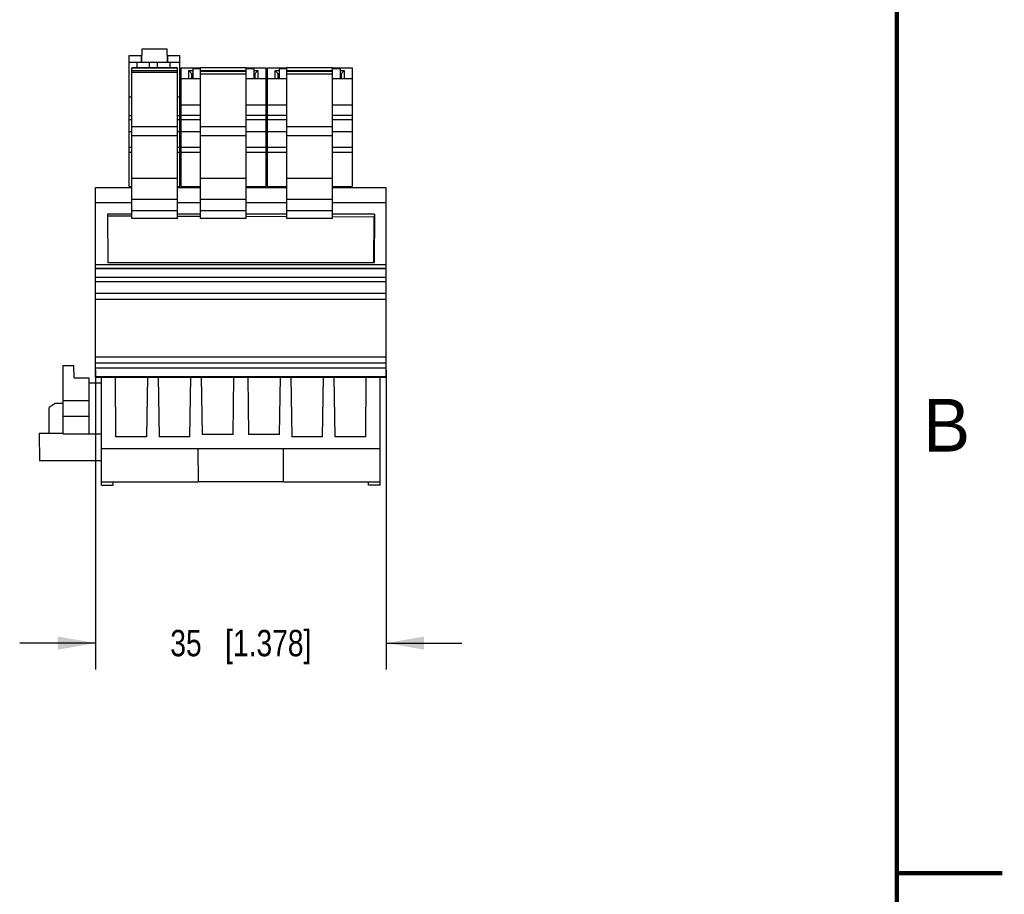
# Model space of a CAD drawing. Header units: inches. Extents: x 0 to 22, y 0 to 17.
# Tile 21 of 27: x 17.3 to 22, y 4.1 to 8.3. Entities that reach past the tile are written whole.
import ezdxf

# ---------------------------------------------------------------- set-up
doc = ezdxf.new("R2010")
doc.units = ezdxf.units.IN
doc.header["$LTSCALE"] = 1.21
doc.header["$MEASUREMENT"] = 0
doc.layers.get('0').update_dxf_attribs({"linetype": 'CONTINUOUS'})
doc.layers.add('DIMENSIONS', color=7, linetype='CONTINUOUS')
doc.styles.get("Standard").update_dxf_attribs({"font": 'txt', "width": 0.8})
doc.styles.add('TEXTSTYLE_2', font='txt')
doc.dimstyles.new('DIMSTYLE_1', dxfattribs={"dimtxt": 0.125, "dimasz": 0.18, "dimexe": 0.125, "dimexo": 0.0625, "dimgap": 0.0625, "dimtad": 0, "dimtih": 1, "dimtoh": 1, "dimdsep": 46, "dimtxsty": 'STANDARD', "dimblk": '_FILLED', "dimblk1": '_FILLED', "dimblk2": '_FILLED', "dimcen": 0.09, "dimadec": 0, "dimazin": 0, "dimtp": 0.02, "dimtm": 0.02, "dimtfac": 1, "dimtofl": 0, "dimtmove": 0, "dimatfit": 3, "dimldrblk": '_FILLED', "dimfxl": 1, "dimtolj": 1, "dimarcsym": 0})

# ---------------------------------------------------------------- blocks, each defined once
blk = doc.blocks.new('_FILLED')
at = {"color": 0, "linetype": 'BYBLOCK'}
blk.add_solid([(0, 0), (-1, 0.174), (-1, -0.174)], dxfattribs=at)
blk = doc.blocks.new('*D8')
at = {"layer": 'DIMENSIONS', "color": 2, "linetype": 'CONTINUOUS'}
for p, q in [((17.6995, 6.6368), (17.6995, 5.2163)), ((19.0774, 6.6368), (19.0774, 5.2163)), ((17.6995, 5.3413), (17.3395, 5.3413)), ((19.0774, 5.3413), (19.4374, 5.3413))]:
    blk.add_line(p, q, dxfattribs=at)
at = {"layer": 'DIMENSIONS', "color": 2, "linetype": 'CONTINUOUS', "xscale": 0.18, "yscale": 0.18, "zscale": 0.18}
for p, rotation in [((17.6995, 5.3413), 359.9999999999), ((19.0774, 5.3413), 179.9999999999)]:
    blk.add_blockref('_FILLED', p, dxfattribs=dict(at, rotation=rotation))
at = {"layer": 'DIMENSIONS', "color": 2, "linetype": 'CONTINUOUS', "insert": (18.3884, 5.4038), "char_height": 0.125, "width": 1.025, "attachment_point": 2, "line_spacing_factor": 0.9}
blk.add_mtext('35{\\Ftxt.shx;\\W1.000000;\\H0.125000; }[1.378]', dxfattribs=at)

msp = doc.modelspace()

# ---------------------------------------------------------------- linework, layer by layer
at = {"color": 7, "linetype": 'CONTINUOUS'}
for p, q in [((17.8589, 7.5067), (17.8589, 8.1287)), ((17.8589, 8.1287), (17.9197, 8.1287)), ((17.916, 8.1287), (17.9157, 8.0972)), ((17.9194, 8.0972), (17.9199, 8.1602)), ((17.9199, 8.1602), (18.038, 8.1602)), ((18.038, 8.1602), (18.0386, 8.0972)), ((18.0383, 8.1287), (18.0991, 8.1287)), ((18.0423, 8.0972), (18.042, 8.1287)), ((18.0991, 7.5067), (18.0991, 8.1287)), ((17.8589, 8.0972), (18.0991, 8.0972)), ((17.8944, 8.0972), (17.8947, 8.0713)), ((17.9535, 8.0972), (17.9537, 8.0713)), ((17.9924, 8.0713), (17.9927, 8.0972)), ((18.0517, 8.0972), (18.0515, 8.0713)), ((17.8707, 7.3558), (17.8707, 8.0712)), ((17.8707, 8.0712), (18.0873, 8.0712)), ((18.0873, 8.0703), (17.8707, 8.0703)), ((17.8707, 8.0575), (18.0873, 8.0575)), ((18.0873, 8.0485), (17.8707, 8.0485)), ((18.0873, 7.3558), (18.0873, 8.0712)), ((18.105, 7.5067), (18.105, 8.0697)), ((18.105, 8.0697), (18.1975, 8.0697)), ((18.1424, 8.0185), (18.1424, 8.0572)), ((18.1424, 8.0572), (18.1561, 8.0425)), ((18.1424, 8.0572), (18.1601, 8.0572)), ((18.1561, 8.0185), (18.1561, 8.0425)), ((18.1601, 8.0425), (18.1561, 8.0425)), ((18.1601, 8.0381), (18.1561, 8.0381)), ((18.1601, 8.0673), (18.1601, 8.0185)), ((18.1601, 8.0673), (18.1975, 8.0673)), ((18.1975, 7.3558), (18.1975, 8.0715)), ((18.1975, 8.0715), (18.414, 8.0715)), ((18.414, 8.0703), (18.1975, 8.0703)), ((18.1975, 8.0575), (18.414, 8.0575)), ((18.414, 8.0538), (18.1975, 8.0538)), ((18.1975, 8.042), (18.414, 8.042)), ((18.414, 7.3558), (18.414, 8.0715)), ((18.414, 8.0697), (18.5065, 8.0697)), ((18.414, 8.0673), (18.4514, 8.0673)), ((18.4514, 8.0185), (18.4514, 8.0673)), ((18.4514, 8.0572), (18.4691, 8.0572)), ((18.4554, 8.0425), (18.4514, 8.0425)), ((18.4554, 8.0381), (18.4514, 8.0381)), ((18.4554, 8.0425), (18.4691, 8.0572)), ((18.4554, 8.0425), (18.4554, 8.0185)), ((18.4691, 8.0572), (18.4691, 8.0185)), ((18.5065, 8.0697), (18.5065, 7.5067)), ((18.5144, 7.5067), (18.5144, 8.0697)), ((18.5144, 8.0697), (18.6069, 8.0697)), ((18.5518, 8.0185), (18.5518, 8.0572)), ((18.5518, 8.0572), (18.5656, 8.0425)), ((18.5518, 8.0572), (18.5695, 8.0572)), ((18.5656, 8.0185), (18.5656, 8.0425)), ((18.5695, 8.0425), (18.5656, 8.0425)), ((18.5695, 8.0381), (18.5656, 8.0381)), ((18.5695, 8.0673), (18.5695, 8.0185)), ((18.5695, 8.0673), (18.6069, 8.0673)), ((18.6069, 7.3558), (18.6069, 8.0715)), ((18.6069, 8.0715), (18.8235, 8.0715)), ((18.8235, 8.0703), (18.6069, 8.0703)), ((18.6069, 8.0575), (18.8235, 8.0575)), ((18.8235, 8.0538), (18.6069, 8.0538)), ((18.6069, 8.042), (18.8235, 8.042)), ((18.8235, 7.3558), (18.8235, 8.0715)), ((18.8235, 8.0697), (18.916, 8.0697)), ((18.8235, 8.0673), (18.8609, 8.0673)), ((18.8609, 8.0185), (18.8609, 8.0673)), ((18.8609, 8.0572), (18.8786, 8.0572)), ((18.8648, 8.0425), (18.8609, 8.0425)), ((18.8648, 8.0381), (18.8609, 8.0381)), ((18.8648, 8.0425), (18.8786, 8.0572)), ((18.8648, 8.0425), (18.8648, 8.0185)), ((18.8786, 8.0572), (18.8786, 8.0185)), ((18.916, 8.0697), (18.916, 7.5067)), ((18.1975, 8.0185), (18.105, 8.0185)), ((18.5065, 8.0185), (18.414, 8.0185)), ((18.6069, 8.0185), (18.5144, 8.0185)), ((18.916, 8.0185), (18.8235, 8.0185)), ((17.8589, 7.9324), (17.8707, 7.9324)), ((18.0873, 7.9324), (18.0991, 7.9324)), ((18.105, 7.8952), (18.1975, 7.8952)), ((18.414, 7.8952), (18.5065, 7.8952)), ((18.5144, 7.8952), (18.6069, 7.8952)), ((18.8235, 7.8952), (18.916, 7.8952)), ((17.8707, 7.8427), (17.8589, 7.8427)), ((17.8589, 7.8254), (17.8707, 7.8254)), ((18.0991, 7.8427), (18.0873, 7.8427)), ((18.0873, 7.8254), (18.0991, 7.8254)), ((18.1975, 7.8443), (18.105, 7.8443)), ((18.105, 7.8246), (18.1975, 7.8246)), ((18.5065, 7.8443), (18.414, 7.8443)), ((18.414, 7.8246), (18.5065, 7.8246)), ((18.6069, 7.8443), (18.5144, 7.8443)), ((18.5144, 7.8246), (18.6069, 7.8246)), ((18.916, 7.8443), (18.8235, 7.8443)), ((18.8235, 7.8246), (18.916, 7.8246)), ((17.8589, 7.7687), (17.8707, 7.7687)), ((17.8707, 7.7928), (18.0873, 7.7928)), ((18.0873, 7.7687), (18.0991, 7.7687)), ((18.105, 7.7687), (18.1975, 7.7687)), ((18.1975, 7.7928), (18.414, 7.7928)), ((18.414, 7.7687), (18.5065, 7.7687)), ((18.5144, 7.7687), (18.6069, 7.7687)), ((18.6069, 7.7928), (18.8235, 7.7928)), ((18.8235, 7.7687), (18.916, 7.7687)), ((17.8707, 7.7488), (18.0873, 7.7488)), ((18.1975, 7.7488), (18.414, 7.7488)), ((18.6069, 7.7488), (18.8235, 7.7488)), ((17.8589, 7.6942), (17.8707, 7.6942)), ((17.8589, 7.671), (17.8707, 7.671)), ((18.0873, 7.6942), (18.0991, 7.6942)), ((18.0873, 7.671), (18.0991, 7.671)), ((18.105, 7.6942), (18.1975, 7.6942)), ((18.105, 7.671), (18.1975, 7.671)), ((18.414, 7.6942), (18.5065, 7.6942)), ((18.414, 7.671), (18.5065, 7.671)), ((18.5144, 7.6942), (18.6069, 7.6942)), ((18.5144, 7.671), (18.6069, 7.671)), ((18.8235, 7.6942), (18.916, 7.6942)), ((18.8235, 7.671), (18.916, 7.671)), ((18.0873, 7.5452), (17.8707, 7.5452)), ((18.414, 7.5452), (18.1975, 7.5452)), ((18.8235, 7.5452), (18.6069, 7.5452)), ((17.6995, 6.6031), (17.6995, 7.5027)), ((17.6995, 7.5027), (17.8707, 7.5027)), ((17.8589, 7.5067), (17.8707, 7.5067)), ((18.0873, 7.5067), (18.0991, 7.5067)), ((18.0873, 7.5027), (18.1975, 7.5027)), ((18.105, 7.5067), (18.1975, 7.5067)), ((18.1365, 7.5027), (18.1364, 7.5067)), ((18.414, 7.5067), (18.5065, 7.5067)), ((18.414, 7.5027), (18.6069, 7.5027)), ((18.4751, 7.5027), (18.4751, 7.5067)), ((18.5144, 7.5067), (18.6069, 7.5067)), ((18.5459, 7.5027), (18.5459, 7.5067)), ((18.8235, 7.5067), (18.916, 7.5067)), ((18.8235, 7.5027), (19.0774, 7.5027)), ((18.8845, 7.5027), (18.8845, 7.5067)), ((19.0774, 6.6031), (19.0774, 7.5027)), ((17.6995, 7.4319), (17.8707, 7.4319)), ((17.8707, 7.4468), (18.0873, 7.4468)), ((18.0873, 7.4319), (18.1975, 7.4319)), ((18.1975, 7.4468), (18.414, 7.4468)), ((18.414, 7.4319), (18.6069, 7.4319)), ((18.6069, 7.4468), (18.8235, 7.4468)), ((18.8235, 7.4319), (19.0774, 7.4319)), ((18.0873, 7.3913), (17.8707, 7.3913)), ((18.414, 7.3913), (18.1975, 7.3913)), ((18.8235, 7.3913), (18.6069, 7.3913)), ((17.7554, 7.3763), (17.7574, 7.1455)), ((17.8707, 7.3763), (17.7554, 7.3763)), ((17.8707, 7.3666), (17.7555, 7.367)), ((18.0873, 7.3558), (17.8707, 7.3558)), ((18.1975, 7.3763), (18.0873, 7.3763)), ((18.1975, 7.3655), (18.0873, 7.3659)), ((18.414, 7.3558), (18.1975, 7.3558)), ((18.6069, 7.3763), (18.414, 7.3763)), ((18.6069, 7.3641), (18.414, 7.3648)), ((18.8235, 7.3558), (18.6069, 7.3558)), ((19.0226, 7.3763), (18.8235, 7.3763)), ((19.0214, 7.3627), (18.8235, 7.3634)), ((19.0195, 7.1455), (19.0214, 7.3627)), ((19.0226, 7.3763), (19.0206, 7.1455)), ((19.0226, 7.3763), (19.0214, 7.3627)), ((19.0774, 7.1361), (17.6995, 7.1361)), ((17.6995, 7.1207), (19.0774, 7.1207)), ((19.0774, 7.1169), (17.6995, 7.1169)), ((19.0206, 7.1455), (17.7574, 7.1455)), ((17.6995, 7.0776), (19.0774, 7.0776)), ((19.0774, 7.0757), (17.6995, 7.0757)), ((17.6995, 7.0561), (19.0774, 7.0561)), ((19.0774, 6.9994), (17.6995, 6.9994)), ((17.6995, 6.9735), (19.0774, 6.9735)), ((17.6995, 6.6993), (19.0774, 6.6993)), ((17.5459, 6.3334), (17.5459, 6.6582)), ((17.5459, 6.6582), (17.5961, 6.6582)), ((17.5971, 6.5992), (17.5955, 6.6582)), ((17.5971, 6.5992), (17.5961, 6.6582)), ((17.6995, 6.6706), (19.0774, 6.6706)), ((19.0774, 6.6454), (17.6995, 6.6454)), ((17.5971, 6.5992), (17.6675, 6.5992)), ((17.6675, 6.5992), (17.668, 6.5756)), ((17.6995, 6.6061), (19.0774, 6.6061)), ((17.6995, 6.6031), (19.0774, 6.6031)), ((17.727, 6.0913), (17.727, 6.6031)), ((17.7961, 6.3197), (17.7936, 6.6031)), ((17.946, 6.6031), (17.9411, 6.3197)), ((17.9962, 6.6031), (18.0012, 6.3197)), ((18.1458, 6.3197), (18.1507, 6.6031)), ((18.2009, 6.6031), (18.2057, 6.3315)), ((18.3525, 6.3315), (18.3558, 6.6031)), ((18.421, 6.6031), (18.4244, 6.3315)), ((18.5712, 6.3315), (18.5759, 6.6031)), ((18.6261, 6.6031), (18.6311, 6.3197)), ((18.7757, 6.3197), (18.7807, 6.6031)), ((18.8358, 6.3197), (18.8309, 6.6031)), ((18.9808, 6.3197), (18.9833, 6.6031)), ((19.0499, 6.0913), (19.0499, 6.6031)), ((17.668, 6.5756), (17.668, 6.3334)), ((17.668, 6.5756), (17.727, 6.5756)), ((17.5071, 6.4787), (17.479, 6.459)), ((17.479, 6.3354), (17.479, 6.459)), ((17.5459, 6.4787), (17.5071, 6.4787)), ((17.668, 6.4909), (17.5459, 6.4909)), ((17.668, 6.4161), (17.5459, 6.4161)), ((17.4317, 6.3354), (17.434, 6.2055)), ((17.5459, 6.3354), (17.4317, 6.3354)), ((17.5459, 6.3334), (17.727, 6.3334)), ((17.9411, 6.3197), (17.7961, 6.3197)), ((18.1458, 6.3197), (18.0012, 6.3197)), ((18.3525, 6.3315), (18.2057, 6.3315)), ((18.5712, 6.3315), (18.4244, 6.3315)), ((18.7757, 6.3197), (18.6311, 6.3197)), ((18.9808, 6.3197), (18.8358, 6.3197)), ((17.727, 6.2645), (18.1845, 6.2645)), ((18.1845, 6.2649), (18.5916, 6.2649)), ((18.1845, 6.2649), (18.1859, 6.1067)), ((18.5902, 6.1067), (18.5916, 6.2649)), ((18.5916, 6.2645), (19.0499, 6.2645)), ((17.727, 6.2055), (17.434, 6.2055)), ((17.727, 6.1071), (18.1859, 6.1071)), ((17.727, 6.0913), (17.7823, 6.0913)), ((17.7823, 6.0913), (17.7826, 6.1071)), ((18.5902, 6.1067), (18.1859, 6.1067)), ((18.5902, 6.1071), (19.0499, 6.1071)), ((18.9945, 6.0913), (18.9943, 6.1071)), ((19.0499, 6.0913), (18.9945, 6.0913))]:
    msp.add_line(p, q, dxfattribs=at)
at = {"color": 7, "linetype": 'CONTINUOUS', "const_width": 0.02}
for points in [[(21.5, 0.5), (21.5, 16.5)], [(22, 4.25), (21.5, 4.25)]]:
    msp.add_lwpolyline(points, dxfattribs=at)

# ---------------------------------------------------------------- texts
at = {"color": 2, "linetype": 'CONTINUOUS', "insert": (21.625, 6.5), "char_height": 0.25, "width": 0.25, "attachment_point": 1, "line_spacing_factor": 0.9, "style": 'TEXTSTYLE_2'}
msp.add_mtext('B', dxfattribs=at)

# ---------------------------------------------------------------- dimensions: what is measured, and where the dimension line sits
at = {"layer": 'DIMENSIONS', "color": 2, "linetype": 'CONTINUOUS'}
dim = msp.add_linear_dim(base=(19.0774, 5.3413), p1=(17.6995, 6.6993), p2=(19.0774, 6.6993), dimstyle='DIMSTYLE_1', dxfattribs=at)
dim.commit()
dim.dimension.update_dxf_attribs({"geometry": '*D8', "text_midpoint": (18.3884, 5.3413), "dimtype": 160})

doc.saveas('drawing.dxf')
